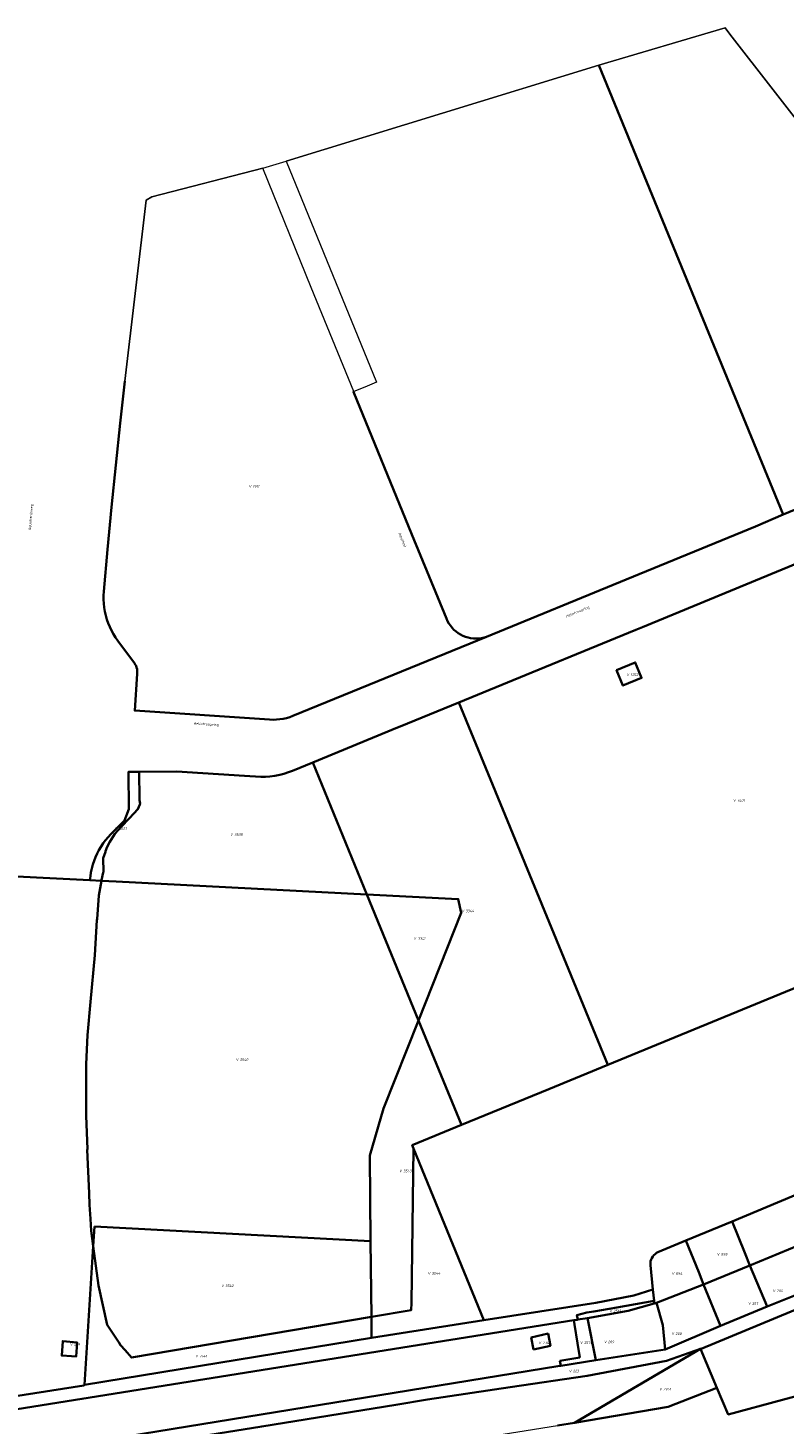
# Model space of a CAD drawing. Header units: metres. Extents: x 102498 to 104230, y 417239 to 420360.
# Tile 8 of 12: x 103050 to 103312, y 419436 to 419918. Entities that reach past the tile are written whole.
import ezdxf
from ezdxf.enums import TextEntityAlignment as Align
from ezdxf.lldxf.tags import DXFTag

# ---------------------------------------------------------------- set-up
doc = ezdxf.new("R2010")
doc.units = ezdxf.units.M
for name, color, linetype, lineweight in [('B-WE-KG-GRENS_PERCEEL-GV', 150, 'Continuous', 18), ('B-WE-KG-GRENS_PERCEEL-S @ 0.5', 150, 'Continuous', 25), ('B-WE-OG-BEBOUWING_STRAATNAAM-T18', 10, 'Continuous', 18), ('N-WE-KG-GRENS_KADASTRAAL-G', 150, 'KG-KADASTRAAL', 35)]:
    doc.layers.add(name, color=color, linetype=linetype, lineweight=lineweight)
doc.styles.add('NLCS-ISO', font='NLCS-ISO.ttf')
doc.styles.add('NLCS-ISO-ANNOTATIEF-T18', font='NLCS-ISO.ttf', dxfattribs={"height": 1.8})
doc.styles.get("Standard").update_dxf_attribs({"font": 'arial.ttf'})
tags = doc.linetypes.add('KG-KADASTRAAL', pattern='A,5.5,-2,["K",Standard,S=1.8,R=0,X=0,Y=-0.9],-2,5.5,-2,[5,NLCS.SHX,S=0.75,R=0,X=0,Y=0],-2', length=19).pattern_tags.tags
tags[6] = DXFTag(74, 10)

# ---------------------------------------------------------------- blocks, each defined once
blk = doc.blocks.new('SKG-PERCEELNUMMER-SO')
at = {"style": 'NLCS-ISO', "oblique": 10, "flags": 1}
for tag, p in [('GEMEENTECODE', (0, 2.55)), ('PERCEELGROOTTE', (0, -2.45))]:
    blk.add_attdef(tag, text='', height=1.8, dxfattribs=at).set_placement(p, align=Align.MIDDLE_CENTER)
at = {"style": 'NLCS-ISO', "oblique": 10}
blk.add_attdef('SECTIE', text='', height=1.8, dxfattribs=at).set_placement((-0.5, 0), align=Align.MIDDLE_RIGHT)
blk.add_attdef('PERCEELNUMMER', text='', height=1.8, dxfattribs=at).set_placement((0.5, 0), align=Align.MIDDLE_LEFT)

msp = doc.modelspace()

# ---------------------------------------------------------------- linework, layer by layer
at = {"layer": 'B-WE-KG-GRENS_PERCEEL-GV'}
for points in [[(103344.06, 419763.465), (103311.239, 419749.997), (103301.658, 419745.848), (103256.948, 419727.506), (103208.695, 419707.715), (103141.709, 419680.394), (103140.609, 419679.983), (103139.484, 419679.646), (103138.34, 419679.382), (103137.181, 419679.193), (103136.012, 419679.081), (103134.839, 419679.044), (103133.665, 419679.085), (103087, 419682.22), (103087.851, 419694.895), (103087.9, 419695.453), (103087.887, 419696.013), (103087.811, 419696.569), (103087.674, 419697.112), (103087.476, 419697.636), (103087.221, 419698.136), (103086.912, 419698.603), (103081.161, 419706.322), (103080.36, 419707.462), (103079.623, 419708.645), (103078.954, 419709.867), (103078.353, 419711.125), (103077.824, 419712.414), (103077.368, 419713.73), (103076.985, 419715.07), (103076.678, 419716.43), (103076.447, 419717.804), (103076.293, 419719.189), (103076.216, 419720.58), (103076.217, 419721.974), (103076.296, 419723.365), (103077.624, 419737.914), (103079.022, 419752.456), (103080.49, 419766.992), (103082.028, 419781.52), (103083.636, 419796.041), (103091.012, 419858.579), (103092.924, 419859.717), (103131.306, 419869.544), (103139.351, 419872.01), (103247.454, 419905.15), (103291.155, 419918.048), (103292.813, 419915.917), (103323.537, 419876.413)], [(103032.251, 419625.614), (103071.535, 419623.596), (103071.67, 419624.962), (103071.879, 419626.319), (103072.163, 419627.663), (103072.519, 419628.988), (103072.948, 419630.293), (103073.448, 419631.571), (103074.018, 419632.821), (103074.655, 419634.037), (103075.357, 419635.216), (103076.124, 419636.355), (103076.952, 419637.451), (103077.838, 419638.499), (103078.781, 419639.497), (103083.499, 419644.222), (103084.948, 419648.11), (103084.826, 419661.034), (103088.541, 419661.069), (103101.619, 419661.193), (103125.005, 419659.622), (103130.569, 419659.299), (103132.276, 419659.337), (103133.766, 419659.455), (103135.459, 419659.685), (103137.135, 419660.015), (103138.582, 419660.387), (103140.21, 419660.903), (103141.607, 419661.434), (103148.558, 419664.288), (103177.927, 419676.348), (103178.75, 419676.687), (103199.125, 419685.054), (103222.419, 419694.619), (103248.732, 419705.423), (103260.242, 419710.148), (103262.53, 419711.089), (103339.397, 419742.653)], [(103016.95, 419440.835), (103069.388, 419449.042), (103069.628, 419449.278), (103072.668, 419497.17), (103071.945, 419502.436), (103071.685, 419506.665), (103071.41, 419511.414), (103071.22, 419515.464), (103070.621, 419530.42), (103070.672, 419530.735), (103070.21, 419542.223), (103070.17, 419560.082), (103070.694, 419570.03), (103071.724, 419581.559), (103073.269, 419597.681), (103073.972, 419609.864), (103074.021, 419610.193), (103074.656, 419618.277), (103075.525, 419623.391), (103071.535, 419623.596), (103032.251, 419625.614)], [(103390.823, 419617.419), (103250.55, 419559.818), (103230.176, 419551.452), (103199.983, 419539.054), (103182.932, 419532.052), (103183.394, 419530.926), (103207.759, 419471.594), (103246.415, 419477.664), (103259.58, 419480.188), (103266.17, 419482.203), (103265.307, 419490.581), (103265.304, 419491.391), (103265.393, 419491.979), (103265.559, 419492.551), (103265.798, 419493.096), (103266.107, 419493.605), (103266.48, 419494.069), (103266.91, 419494.48), (103267.391, 419494.831), (103267.837, 419495.079), (103277.609, 419499.128), (103293.571, 419505.742), (103314.217, 419514.298)], [(103565.518, 419583.597), (103544.267, 419575.042), (103525.718, 419567.523), (103523.084, 419566.455), (103500.253, 419557.201), (103470.715, 419545.086), (103462.225, 419541.569), (103443.429, 419533.952), (103425.111, 419526.433), (103406.634, 419518.834), (103387.96, 419511.034), (103363.947, 419500.787), (103339.037, 419490.307), (103322.347, 419483.076), (103305.677, 419476.321), (103289.568, 419469.706), (103270.423, 419461.534), (103246.473, 419457.812), (103234.321, 419455.841), (103233.328, 419455.68), (103048.661, 419425.724)], [(103130.959, 419434.922), (103177.251, 419442.319), (103188.224, 419444.19), (103216.852, 419448.442), (103243.399, 419452.382), (103270.876, 419457.524), (103282.689, 419461.681), (103282.826, 419461.738), (103303.192, 419470.184), (103326.174, 419479.674), (103346.435, 419488.041), (103354.521, 419491.53), (103371.304, 419498.62), (103390.333, 419506.769), (103396.499, 419509.364), (103398.262, 419510.106), (103421.118, 419519.515), (103448.654, 419530.85), (103457.448, 419534.47), (103475.594, 419541.914), (103494.155, 419549.59), (103520.537, 419560.501), (103564.854, 419578.526)], [(103562.139, 419371.119), (103583.989, 419457.003), (103591.584, 419485.461), (103595.541, 419503.878), (103597.242, 419513.639), (103599.075, 419527.375), (103599.187, 419541.775), (103583.468, 419545.56), (103561.09, 419536.537), (103520.193, 419520.047), (103462.356, 419496.727), (103409.806, 419475.538), (103383.168, 419464.826), (103373.811, 419460.938), (103370.336, 419460.005), (103338.121, 419451.36), (103310.963, 419444.072), (103292.236, 419439.047), (103288.332, 419448.298), (103271.48, 419441.686), (103239.061, 419436.197), (103233.227, 419435.26)]]:
    msp.add_lwpolyline(points, dxfattribs=at)
for points in [[(103292.813, 419915.917), (103291.155, 419918.048), (103247.454, 419905.15), (103311.239, 419749.997), (103344.06, 419763.465), (103378.043, 419777.424), (103364.156, 419811.211), (103352.924, 419838.566), (103352.823, 419838.697), (103323.537, 419876.413)], [(103194.789, 419713.988), (103195.18, 419713.14), (103195.642, 419712.328), (103196.17, 419711.558), (103196.76, 419710.835), (103197.409, 419710.163), (103198.113, 419709.549), (103198.865, 419708.996), (103199.661, 419708.508), (103200.496, 419708.089), (103201.362, 419707.741), (103202.255, 419707.467), (103203.168, 419707.269), (103204.094, 419707.148), (103205.026, 419707.106), (103205.96, 419707.142), (103206.886, 419707.256), (103207.8, 419707.447), (103208.695, 419707.715), (103256.948, 419727.506), (103301.658, 419745.848), (103311.239, 419749.997), (103247.454, 419905.15), (103139.351, 419872.01), (103170.665, 419795.697), (103166.612, 419793.956), (103162.816, 419792.395), (103162.655, 419792.329), (103182.87, 419743.061)], [(103208.695, 419707.715), (103207.8, 419707.447), (103206.886, 419707.256), (103205.96, 419707.142), (103205.026, 419707.106), (103204.094, 419707.148), (103203.168, 419707.269), (103202.255, 419707.467), (103201.362, 419707.741), (103200.496, 419708.089), (103199.661, 419708.508), (103198.865, 419708.996), (103198.113, 419709.549), (103197.409, 419710.163), (103196.76, 419710.835), (103196.17, 419711.558), (103195.642, 419712.328), (103195.18, 419713.14), (103194.789, 419713.988), (103182.87, 419743.061), (103162.655, 419792.329), (103162.816, 419792.395), (103148.007, 419828.418), (103131.306, 419869.544), (103092.924, 419859.717), (103091.012, 419858.579), (103083.636, 419796.041), (103082.028, 419781.52), (103080.49, 419766.992), (103079.022, 419752.456), (103077.624, 419737.914), (103076.296, 419723.365), (103076.217, 419721.974), (103076.216, 419720.58), (103076.293, 419719.189), (103076.447, 419717.804), (103076.678, 419716.43), (103076.985, 419715.07), (103077.368, 419713.73), (103077.824, 419712.414), (103078.353, 419711.125), (103078.954, 419709.867), (103079.623, 419708.645), (103080.36, 419707.462), (103081.161, 419706.322), (103086.912, 419698.603), (103087.221, 419698.136), (103087.476, 419697.636), (103087.674, 419697.112), (103087.811, 419696.569), (103087.887, 419696.013), (103087.9, 419695.453), (103087.851, 419694.895), (103087, 419682.22), (103133.665, 419679.085), (103134.839, 419679.044), (103136.012, 419679.081), (103137.181, 419679.193), (103138.34, 419679.382), (103139.484, 419679.646), (103140.609, 419679.983), (103141.709, 419680.394)], [(103222.419, 419694.619), (103199.125, 419685.054), (103250.55, 419559.818), (103390.823, 419617.419), (103339.397, 419742.653), (103262.53, 419711.089), (103260.242, 419710.148), (103248.732, 419705.423)], [(103253.61, 419696.192), (103255.803, 419690.86), (103262.249, 419693.512), (103260.057, 419698.844)], [(103255.803, 419690.86), (103253.61, 419696.192), (103260.057, 419698.844), (103262.249, 419693.512)], [(103178.75, 419676.687), (103177.927, 419676.348), (103148.558, 419664.288), (103167.282, 419618.69), (103198.888, 419617.071), (103199.927, 419612.302), (103185.147, 419575.184), (103199.983, 419539.054), (103230.176, 419551.452), (103250.55, 419559.818), (103199.125, 419685.054)], [(103167.282, 419618.69), (103148.558, 419664.288), (103141.607, 419661.434), (103140.21, 419660.903), (103138.582, 419660.387), (103137.135, 419660.015), (103135.459, 419659.685), (103133.766, 419659.455), (103132.276, 419659.337), (103130.569, 419659.299), (103125.005, 419659.622), (103101.619, 419661.193), (103088.541, 419661.069), (103088.631, 419651.572), (103088.68, 419651.236), (103088.862, 419650.154), (103088.803, 419649.722), (103088.137, 419648.21), (103085.245, 419645.041), (103085.022, 419644.853), (103082.405, 419642.158), (103080.162, 419639.656), (103078.399, 419636.899), (103077.544, 419635.201), (103076.917, 419633.609), (103076.877, 419633.45), (103076.15, 419631.254), (103076.171, 419626.554), (103076.156, 419626.255), (103075.558, 419623.584), (103075.525, 419623.391), (103080.597, 419623.131)], [(103071.67, 419624.962), (103071.535, 419623.596), (103075.525, 419623.391), (103075.558, 419623.584), (103076.156, 419626.255), (103076.171, 419626.554), (103076.15, 419631.254), (103076.877, 419633.45), (103076.917, 419633.609), (103077.544, 419635.201), (103078.399, 419636.899), (103080.162, 419639.656), (103082.405, 419642.158), (103085.022, 419644.853), (103085.245, 419645.041), (103088.137, 419648.21), (103088.803, 419649.722), (103088.862, 419650.154), (103088.68, 419651.236), (103088.631, 419651.572), (103088.541, 419661.069), (103084.826, 419661.034), (103084.948, 419648.11), (103083.499, 419644.222), (103078.781, 419639.497), (103077.838, 419638.499), (103076.952, 419637.451), (103076.124, 419636.355), (103075.357, 419635.216), (103074.655, 419634.037), (103074.018, 419632.821), (103073.448, 419631.571), (103072.948, 419630.293), (103072.519, 419628.988), (103072.163, 419627.663), (103071.879, 419626.319)], [(103075.525, 419623.391), (103074.656, 419618.277), (103074.021, 419610.193), (103073.972, 419609.864), (103073.269, 419597.681), (103071.724, 419581.559), (103070.694, 419570.03), (103070.17, 419560.082), (103070.21, 419542.223), (103070.672, 419530.735), (103070.621, 419530.42), (103071.22, 419515.464), (103071.41, 419511.414), (103071.685, 419506.665), (103071.945, 419502.436), (103072.668, 419497.17), (103073.103, 419504.016), (103168.544, 419498.949), (103168.273, 419528.474), (103173.029, 419544.751), (103185.147, 419575.184), (103167.282, 419618.69), (103080.597, 419623.131)], [(103167.282, 419618.69), (103185.147, 419575.184), (103199.927, 419612.302), (103198.888, 419617.071)], [(103182.932, 419532.052), (103199.983, 419539.054), (103185.147, 419575.184), (103173.029, 419544.751), (103168.273, 419528.474), (103168.544, 419498.949), (103168.828, 419472.775), (103182.634, 419475.117), (103182.669, 419477.658), (103183.394, 419530.926)], [(103183.394, 419530.926), (103182.669, 419477.658), (103182.634, 419475.117), (103168.828, 419472.775), (103168.907, 419465.494), (103207.759, 419471.594)], [(103293.571, 419505.742), (103297.964, 419494.894), (103299.746, 419490.491), (103316.357, 419497.39), (103333.365, 419504.446), (103331.537, 419508.978), (103327.265, 419519.605), (103314.217, 419514.298)], [(103168.828, 419472.775), (103168.544, 419498.949), (103073.103, 419504.016), (103072.668, 419497.17), (103074.534, 419483.591), (103077.493, 419469.964), (103081.652, 419463.742), (103082.067, 419462.989), (103083.733, 419461.23), (103085.95, 419458.716)], [(103277.609, 419499.128), (103282.031, 419488.163), (103283.731, 419483.948), (103299.746, 419490.491), (103297.964, 419494.894), (103293.571, 419505.742)], [(103266.59, 419478.13), (103266.669, 419477.366), (103267.387, 419477.566), (103283.731, 419483.948), (103282.031, 419488.163), (103277.609, 419499.128), (103267.837, 419495.079), (103267.391, 419494.831), (103266.91, 419494.48), (103266.48, 419494.069), (103266.107, 419493.605), (103265.798, 419493.096), (103265.559, 419492.551), (103265.393, 419491.979), (103265.304, 419491.391), (103265.307, 419490.581), (103266.17, 419482.203), (103266.567, 419478.35)], [(103305.677, 419476.321), (103322.347, 419483.076), (103316.357, 419497.39), (103299.746, 419490.491)], [(103072.668, 419497.17), (103069.628, 419449.278), (103168.907, 419465.494), (103168.828, 419472.775), (103085.95, 419458.716), (103083.733, 419461.23), (103082.067, 419462.989), (103081.652, 419463.742), (103077.493, 419469.964), (103074.534, 419483.591)], [(103289.568, 419469.706), (103305.677, 419476.321), (103299.746, 419490.491), (103283.731, 419483.948)], [(103270.423, 419461.534), (103289.568, 419469.706), (103283.731, 419483.948), (103267.387, 419477.566), (103269.561, 419469.866)], [(103238.848, 419471.595), (103240.071, 419471.791), (103240.192, 419471.81), (103239.892, 419473.359), (103243.355, 419474.294), (103245.752, 419474.596), (103253.715, 419476.001), (103266.567, 419478.35), (103266.17, 419482.203), (103259.58, 419480.188), (103246.415, 419477.664), (103207.759, 419471.594), (103168.907, 419465.494), (103069.628, 419449.278), (103069.388, 419449.042), (103016.95, 419440.835), (102719.151, 419393.534), (102711.257, 419392.28), (102712.202, 419388.009), (102719.612, 419389.153), (102802.633, 419401.966), (103068.761, 419444.403), (103238.796, 419471.587)], [(103243.55, 419472.347), (103257.6, 419474.835), (103266.669, 419477.366), (103266.59, 419478.13), (103266.567, 419478.35), (103253.715, 419476.001), (103245.752, 419474.596), (103243.355, 419474.294), (103239.892, 419473.359), (103240.192, 419471.81)], [(103292.236, 419439.047), (103310.963, 419444.072), (103338.121, 419451.36), (103330.901, 419468.391), (103326.174, 419479.674), (103303.192, 419470.184), (103282.826, 419461.738), (103282.689, 419461.681), (103288.332, 419448.298)], [(103243.55, 419472.347), (103246.473, 419457.812), (103270.423, 419461.534), (103269.561, 419469.866), (103267.387, 419477.566), (103266.669, 419477.366), (103257.6, 419474.835)], [(102712.202, 419388.009), (102715.627, 419372.529), (103048.661, 419425.724), (103233.328, 419455.68), (103234.321, 419455.841), (103234.025, 419457.619), (103240.93, 419458.768), (103240.109, 419463.7), (103239.034, 419470.157), (103238.796, 419471.587), (103068.761, 419444.403), (102802.633, 419401.966), (102719.612, 419389.153)], [(103246.473, 419457.812), (103243.55, 419472.347), (103240.192, 419471.81), (103240.071, 419471.791), (103238.848, 419471.595), (103238.796, 419471.587), (103239.034, 419470.157), (103240.109, 419463.7), (103240.93, 419458.768), (103234.025, 419457.619), (103234.321, 419455.841)], [(103061.785, 419459.399), (103062.131, 419464.405), (103067.112, 419463.965), (103066.776, 419459.095), (103065.168, 419459.193)], [(103065.168, 419459.193), (103066.776, 419459.095), (103067.112, 419463.965), (103062.131, 419464.405), (103061.785, 419459.399)], [(103230.818, 419462.71), (103229.922, 419466.989), (103224.059, 419465.676), (103224.915, 419461.495)], [(103224.915, 419461.495), (103224.059, 419465.676), (103229.922, 419466.989), (103230.818, 419462.71)], [(102726.753, 419350.679), (102796.367, 419361.892), (103051.449, 419402.976), (103079.955, 419410.635), (103205.771, 419430.849), (103233.227, 419435.26), (103239.061, 419436.197), (103282.689, 419461.681), (103270.876, 419457.524), (103243.399, 419452.382), (103216.852, 419448.442), (103188.224, 419444.19), (103177.251, 419442.319), (103130.959, 419434.922), (103100.769, 419430.062), (102969.633, 419408.732), (102723.194, 419369.1), (102713.275, 419367.505), (102716.211, 419348.981)], [(103288.332, 419448.298), (103282.689, 419461.681), (103239.061, 419436.197), (103271.48, 419441.686)]]:
    msp.add_lwpolyline(points, close=True, dxfattribs=at)
at = {"layer": 'N-WE-KG-GRENS_KADASTRAAL-G'}
for points in [[(103247.454, 419905.15), (103311.239, 419749.997)], [(103083.636, 419796.041), (103082.028, 419781.52), (103080.49, 419766.992), (103079.022, 419752.456), (103077.624, 419737.914), (103076.296, 419723.365)], [(103162.816, 419792.395), (103162.655, 419792.329), (103182.87, 419743.061), (103194.789, 419713.988)], [(103311.239, 419749.997), (103344.06, 419763.465)], [(103208.695, 419707.715), (103256.948, 419727.506), (103301.658, 419745.848), (103311.239, 419749.997)], [(103339.397, 419742.653), (103262.53, 419711.089), (103260.242, 419710.148)], [(103076.296, 419723.365), (103076.217, 419721.974), (103076.216, 419720.58), (103076.293, 419719.189), (103076.447, 419717.804), (103076.678, 419716.43), (103076.985, 419715.07), (103077.368, 419713.73), (103077.824, 419712.414), (103078.353, 419711.125), (103078.954, 419709.867), (103079.623, 419708.645), (103080.36, 419707.462), (103081.161, 419706.322)], [(103194.789, 419713.988), (103195.18, 419713.14), (103195.642, 419712.328), (103196.17, 419711.558), (103196.76, 419710.835), (103197.409, 419710.163), (103198.113, 419709.549), (103198.865, 419708.996), (103199.661, 419708.508), (103200.496, 419708.089), (103201.362, 419707.741), (103202.255, 419707.467), (103203.168, 419707.269), (103204.094, 419707.148), (103205.026, 419707.106), (103205.96, 419707.142), (103206.886, 419707.256), (103207.8, 419707.447), (103208.695, 419707.715)], [(103260.242, 419710.148), (103248.732, 419705.423), (103222.419, 419694.619), (103199.125, 419685.054)], [(103081.161, 419706.322), (103086.912, 419698.603)], [(103141.709, 419680.394), (103208.695, 419707.715)], [(103086.912, 419698.603), (103087.221, 419698.136), (103087.476, 419697.636), (103087.674, 419697.112), (103087.811, 419696.569), (103087.887, 419696.013), (103087.9, 419695.453), (103087.851, 419694.895)], [(103087.851, 419694.895), (103087, 419682.22), (103133.665, 419679.085)], [(103199.125, 419685.054), (103178.75, 419676.687)], [(103250.55, 419559.818), (103199.125, 419685.054)], [(103133.665, 419679.085), (103134.839, 419679.044), (103136.012, 419679.081), (103137.181, 419679.193), (103138.34, 419679.382), (103139.484, 419679.646), (103140.609, 419679.983), (103141.709, 419680.394)], [(103148.558, 419664.288), (103177.927, 419676.348), (103178.75, 419676.687)], [(103125.005, 419659.622), (103130.569, 419659.299), (103132.276, 419659.337), (103133.766, 419659.455), (103135.459, 419659.685), (103137.135, 419660.015), (103138.582, 419660.387), (103140.21, 419660.903), (103141.607, 419661.434), (103148.558, 419664.288)], [(103148.558, 419664.288), (103167.282, 419618.69)], [(103088.541, 419661.069), (103088.631, 419651.572), (103088.68, 419651.236), (103088.862, 419650.154), (103088.803, 419649.722), (103088.137, 419648.21), (103085.245, 419645.041), (103085.022, 419644.853), (103082.405, 419642.158), (103080.162, 419639.656), (103078.399, 419636.899), (103077.544, 419635.201), (103076.917, 419633.609), (103076.877, 419633.45), (103076.15, 419631.254), (103076.171, 419626.554), (103076.156, 419626.255), (103075.558, 419623.584), (103075.525, 419623.391)], [(103088.541, 419661.069), (103084.826, 419661.034), (103084.948, 419648.11), (103083.499, 419644.222), (103078.781, 419639.497)], [(103125.005, 419659.622), (103101.619, 419661.193), (103088.541, 419661.069)], [(103078.781, 419639.497), (103077.838, 419638.499), (103076.952, 419637.451), (103076.124, 419636.355), (103075.357, 419635.216), (103074.655, 419634.037), (103074.018, 419632.821), (103073.448, 419631.571), (103072.948, 419630.293), (103072.519, 419628.988), (103072.163, 419627.663), (103071.879, 419626.319), (103071.67, 419624.962), (103071.535, 419623.596)], [(103071.535, 419623.596), (103032.251, 419625.614)], [(103075.525, 419623.391), (103074.656, 419618.277), (103074.021, 419610.193), (103073.972, 419609.864), (103073.269, 419597.681), (103071.724, 419581.559), (103070.694, 419570.03), (103070.17, 419560.082), (103070.21, 419542.223), (103070.672, 419530.735), (103070.621, 419530.42), (103071.22, 419515.464), (103071.41, 419511.414), (103071.685, 419506.665), (103071.945, 419502.436), (103072.668, 419497.17)], [(103075.525, 419623.391), (103071.535, 419623.596)], [(103080.597, 419623.131), (103075.525, 419623.391)], [(103080.597, 419623.131), (103167.282, 419618.69)], [(103167.282, 419618.69), (103198.888, 419617.071), (103199.927, 419612.302), (103185.147, 419575.184)], [(103167.282, 419618.69), (103185.147, 419575.184)], [(103250.55, 419559.818), (103390.823, 419617.419)], [(103185.147, 419575.184), (103173.029, 419544.751), (103168.273, 419528.474), (103168.544, 419498.949)], [(103185.147, 419575.184), (103199.983, 419539.054)], [(103230.176, 419551.452), (103250.55, 419559.818)], [(103230.176, 419551.452), (103199.983, 419539.054)], [(103199.983, 419539.054), (103182.932, 419532.052)], [(103183.394, 419530.926), (103182.932, 419532.052)], [(103168.828, 419472.775), (103182.634, 419475.117), (103182.669, 419477.658), (103183.394, 419530.926)], [(103207.759, 419471.594), (103183.394, 419530.926)], [(103327.265, 419519.605), (103314.217, 419514.298), (103293.571, 419505.742)], [(103073.103, 419504.016), (103072.668, 419497.17)], [(103168.544, 419498.949), (103073.103, 419504.016)], [(103293.571, 419505.742), (103277.609, 419499.128)], [(103297.964, 419494.894), (103293.571, 419505.742)], [(103168.544, 419498.949), (103168.828, 419472.775)], [(103277.609, 419499.128), (103267.837, 419495.079), (103267.391, 419494.831), (103266.91, 419494.48), (103266.48, 419494.069), (103266.107, 419493.605), (103265.798, 419493.096), (103265.559, 419492.551), (103265.393, 419491.979), (103265.304, 419491.391), (103265.307, 419490.581), (103266.17, 419482.203)], [(103282.031, 419488.163), (103277.609, 419499.128)], [(103299.746, 419490.491), (103316.357, 419497.39)], [(103072.668, 419497.17), (103069.628, 419449.278)], [(103072.668, 419497.17), (103074.534, 419483.591), (103077.493, 419469.964), (103081.652, 419463.742), (103082.067, 419462.989), (103083.733, 419461.23), (103085.95, 419458.716), (103168.828, 419472.775)], [(103299.746, 419490.491), (103297.964, 419494.894)], [(103283.731, 419483.948), (103282.031, 419488.163)], [(103283.731, 419483.948), (103299.746, 419490.491)], [(103299.746, 419490.491), (103305.677, 419476.321)], [(103267.387, 419477.566), (103283.731, 419483.948)], [(103289.568, 419469.706), (103283.731, 419483.948)], [(103305.677, 419476.321), (103322.347, 419483.076)], [(103266.567, 419478.35), (103253.715, 419476.001), (103245.752, 419474.596), (103243.355, 419474.294), (103239.892, 419473.359), (103240.192, 419471.81)], [(103266.17, 419482.203), (103259.58, 419480.188), (103246.415, 419477.664)], [(103266.17, 419482.203), (103266.567, 419478.35)], [(103266.567, 419478.35), (103266.59, 419478.13)], [(103266.59, 419478.13), (103266.669, 419477.366)], [(103326.174, 419479.674), (103303.192, 419470.184)], [(103207.759, 419471.594), (103246.415, 419477.664)], [(103243.55, 419472.347), (103257.6, 419474.835), (103266.669, 419477.366)], [(103266.669, 419477.366), (103267.387, 419477.566)], [(103267.387, 419477.566), (103269.561, 419469.866), (103270.423, 419461.534)], [(103289.568, 419469.706), (103305.677, 419476.321)], [(102719.612, 419389.153), (102802.633, 419401.966), (103068.761, 419444.403), (103238.796, 419471.587)], [(103168.828, 419472.775), (103168.907, 419465.494)], [(103168.907, 419465.494), (103207.759, 419471.594)], [(103238.796, 419471.587), (103238.848, 419471.595)], [(103238.796, 419471.587), (103239.034, 419470.157)], [(103238.848, 419471.595), (103240.071, 419471.791)], [(103240.109, 419463.7), (103239.034, 419470.157)], [(103240.071, 419471.791), (103240.192, 419471.81)], [(103240.192, 419471.81), (103243.55, 419472.347)], [(103246.473, 419457.812), (103243.55, 419472.347)], [(103270.423, 419461.534), (103289.568, 419469.706)], [(103282.826, 419461.738), (103303.192, 419470.184)], [(103168.907, 419465.494), (103069.628, 419449.278)], [(103224.059, 419465.676), (103229.922, 419466.989)], [(103224.915, 419461.495), (103224.059, 419465.676)], [(103229.922, 419466.989), (103230.818, 419462.71)], [(103240.109, 419463.7), (103240.93, 419458.768)], [(103230.818, 419462.71), (103224.915, 419461.495)], [(103282.689, 419461.681), (103239.061, 419436.197)], [(103246.473, 419457.812), (103270.423, 419461.534)], [(103282.689, 419461.681), (103270.876, 419457.524)], [(103282.689, 419461.681), (103282.826, 419461.738)], [(103288.332, 419448.298), (103282.689, 419461.681)], [(102715.627, 419372.529), (103048.661, 419425.724), (103233.328, 419455.68)], [(103233.328, 419455.68), (103234.321, 419455.841)], [(103240.93, 419458.768), (103234.025, 419457.619)], [(103234.025, 419457.619), (103234.321, 419455.841)], [(103234.321, 419455.841), (103246.473, 419457.812)], [(103243.399, 419452.382), (103270.876, 419457.524)], [(103069.628, 419449.278), (103069.388, 419449.042), (103016.95, 419440.835)], [(103216.852, 419448.442), (103243.399, 419452.382)], [(103338.121, 419451.36), (103310.963, 419444.072)], [(102723.194, 419369.1), (102969.633, 419408.732), (103100.769, 419430.062), (103130.959, 419434.922), (103177.251, 419442.319), (103188.224, 419444.19), (103216.852, 419448.442)], [(103271.48, 419441.686), (103288.332, 419448.298)], [(103288.332, 419448.298), (103292.236, 419439.047)], [(103271.48, 419441.686), (103239.061, 419436.197)], [(103310.963, 419444.072), (103292.236, 419439.047)], [(103233.227, 419435.26), (103239.061, 419436.197)]]:
    msp.add_lwpolyline(points, dxfattribs=at)
for points in [[(103253.61, 419696.192), (103260.057, 419698.844), (103262.249, 419693.512), (103255.803, 419690.86)], [(103065.168, 419459.193), (103061.785, 419459.399), (103062.131, 419464.405), (103067.112, 419463.965), (103066.776, 419459.095)]]:
    msp.add_lwpolyline(points, close=True, dxfattribs=at)

# ---------------------------------------------------------------- block references
at = {"layer": 'B-WE-KG-GRENS_PERCEEL-S @ 0.5', "xscale": 0.5, "yscale": 0.5, "zscale": 0.5}
for p, values in [((103127.597, 419759.651), {'PERCEELNUMMER': '1911', 'SECTIE': 'V'}), ((103258.234, 419694.595), {'PERCEELNUMMER': '1252', 'SECTIE': 'V'}), ((103295.046, 419651.15), {'PERCEELNUMMER': '3401', 'SECTIE': 'V'}), ((103081.254, 419641.423), {'PERCEELNUMMER': '3537', 'SECTIE': 'V'}), ((103121.211, 419639.385), {'PERCEELNUMMER': '3538', 'SECTIE': 'V'}), ((103201.186, 419612.987), {'PERCEELNUMMER': '3344', 'SECTIE': 'V'}), ((103184.588, 419603.489), {'PERCEELNUMMER': '3341', 'SECTIE': 'V'}), ((103123.125, 419561.642), {'PERCEELNUMMER': '3540', 'SECTIE': 'V'}), ((103179.633, 419523.153), {'PERCEELNUMMER': '3543', 'SECTIE': 'V'}), ((103289.465, 419494.387), {'PERCEELNUMMER': '895', 'SECTIE': 'V'}), ((103189.484, 419487.821), {'PERCEELNUMMER': '3544', 'SECTIE': 'V'}), ((103273.852, 419487.764), {'PERCEELNUMMER': '894', 'SECTIE': 'V'}), ((103118.084, 419483.515), {'PERCEELNUMMER': '3542', 'SECTIE': 'V'}), ((103308.752, 419481.775), {'PERCEELNUMMER': '206', 'SECTIE': 'V'}), ((103252.281, 419474.8), {'PERCEELNUMMER': '2512', 'SECTIE': 'V'}), ((103300.24, 419477.361), {'PERCEELNUMMER': '207', 'SECTIE': 'V'}), ((103065.755, 419463.265), {'PERCEELNUMMER': '229', 'SECTIE': 'V'}), ((103227.8, 419463.8), {'PERCEELNUMMER': '2349', 'SECTIE': 'V'}), ((103242.13, 419463.85), {'PERCEELNUMMER': '2514', 'SECTIE': 'V'}), ((103250.432, 419464.121), {'PERCEELNUMMER': '209', 'SECTIE': 'V'}), ((103273.76, 419466.958), {'PERCEELNUMMER': '208', 'SECTIE': 'V'}), ((103109.078, 419459.18), {'PERCEELNUMMER': '3541', 'SECTIE': 'V'}), ((103238.275, 419454.038), {'PERCEELNUMMER': '223', 'SECTIE': 'V'}), ((103269.53, 419447.793), {'PERCEELNUMMER': '2951', 'SECTIE': 'V'})]:
    msp.add_blockref('SKG-PERCEELNUMMER-SO', p, dxfattribs=at).add_auto_attribs(values)

# ---------------------------------------------------------------- texts
at = {"layer": 'B-WE-OG-BEBOUWING_STRAATNAAM-T18', "style": 'NLCS-ISO-ANNOTATIEF-T18'}
for s, rotation, p in [('Aquamarijnweg', 85, (103051.139, 419749.009)), ('Amethist', 292.5, (103179.578, 419741.109)), ('Heliotroopring', 22.4, (103240.203, 419716.246)), ('Heliotroopring', 356.2, (103111.773, 419677.422))]:
    msp.add_text(s, height=0.9, rotation=rotation, dxfattribs=at).set_placement(p, align=Align.MIDDLE)

doc.saveas('drawing.dxf')
